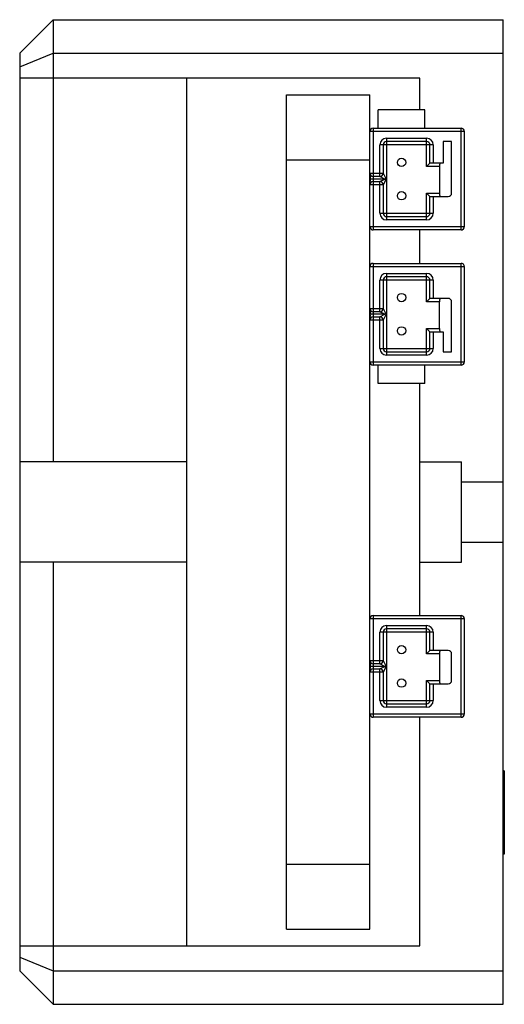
# Model space of a CAD drawing. Header units: millimetres. Extents: x -29 to 0.1, y -29.5 to 29.5.
import ezdxf

# ---------------------------------------------------------------- set-up
doc = ezdxf.new("R2010")
doc.units = ezdxf.units.MM

msp = doc.modelspace()

# ---------------------------------------------------------------- linework, layer by layer
at = {"color": 7, "linetype": 'Continuous', "lineweight": 25}
for p, q in [((-29, 27.5), (-27, 29.5)), ((-27, 29.5), (-27, 26)), ((-27, 29.5), (0, 29.5)), ((0, -29.5), (0, 29.5)), ((-29, 26.672), (-27, 27.5)), ((-29, 27.5), (-29, -27.5)), ((-27, 27.5), (0, 27.5)), ((-5, 26), (-29, 26)), ((-28.973, -26), (-28.973, 26)), ((-26.973, 3), (-26.973, 26)), ((-18.973, -26), (-18.973, 26)), ((-5, 24.1), (-5, 26)), ((-13, -25), (-13, 25)), ((-13, 25), (-8, 25)), ((-8, -25), (-8, 25)), ((-4.7, 24.1), (-7.5, 24.1)), ((-7.5, 23), (-7.5, 24.1)), ((-4.7, 23), (-4.7, 24.1)), ((-2.337, 22.8), (-8, 22.8)), ((-7.8, 23), (-7.8, 16.9)), ((-7.8, 23), (-2.537, 23)), ((-2.537, 16.9), (-2.537, 23)), ((-2.337, 17.1), (-2.337, 22.8)), ((-7.4, 20.1), (-7.4, 22)), ((-4.2, 22), (-7.4, 22)), ((-7.2, 22), (-7.2, 20.3)), ((-7, 22.4), (-4.6, 22.4)), ((-7, 22.4), (-7, 17.5)), ((-4.6, 22.2), (-7, 22.2)), ((-4.6, 20.7), (-4.6, 22.4)), ((-4.4, 20.9), (-4.4, 22)), ((-4.2, 22), (-4.2, 20.9)), ((-3.6, 22.2), (-3.6, 20.9)), ((-3.1, 22.2), (-3.6, 22.2)), ((-3.1, 19.1), (-3.1, 22.2)), ((-13, 21.1), (-8, 21.1)), ((-4.6, 20.7), (-4.4, 20.9)), ((-3.823, 20.7), (-4.6, 20.7)), ((-3.6, 20.9), (-4.4, 20.9)), ((-3.823, 20.7), (-3.823, 19.1)), ((-8, 20.3), (-7.2, 20.3)), ((-7.4, 20.1), (-7.8, 20.1)), ((-7.1, 19.95), (-7.4, 20.1)), ((-7.2, 20.3), (-7, 19.9)), ((-7.2, 19.6), (-8, 19.6)), ((-7.1, 19.95), (-7.8, 19.95)), ((-7.8, 19.8), (-7.4, 19.8)), ((-7.4, 19.8), (-7.1, 19.95)), ((-7.4, 17.9), (-7.4, 19.8)), ((-7.025, 19.95), (-7.2, 19.6)), ((-7.2, 19.6), (-7.2, 17.9)), ((-4.6, 17.5), (-4.6, 19.1)), ((-4.4, 18.9), (-4.6, 19.1)), ((-4.6, 19.1), (-3.823, 19.1)), ((-4.4, 17.9), (-4.4, 18.9)), ((-4.4, 18.9), (-3.3, 18.9)), ((-4.2, 18.9), (-4.2, 17.9)), ((-7.4, 17.9), (-4.2, 17.9)), ((-7, 17.7), (-4.6, 17.7)), ((-4.6, 17.5), (-7, 17.5)), ((-8, 17.1), (-2.337, 17.1)), ((-2.537, 16.9), (-7.8, 16.9)), ((-5, 14.9), (-5, 16.9)), ((-7.8, 14.9), (-7.8, 8.8)), ((-7.8, 14.9), (-2.537, 14.9)), ((-2.537, 8.8), (-2.537, 14.9)), ((-2.337, 14.7), (-8, 14.7)), ((-7, 14.3), (-4.6, 14.3)), ((-7, 14.3), (-7, 9.4)), ((-4.6, 12.6), (-4.6, 14.3)), ((-2.337, 9), (-2.337, 14.7)), ((-7.4, 12), (-7.4, 13.9)), ((-4.2, 13.9), (-7.4, 13.9)), ((-7.2, 13.9), (-7.2, 12.2)), ((-4.6, 14.1), (-7, 14.1)), ((-4.4, 12.8), (-4.4, 13.9)), ((-4.2, 13.9), (-4.2, 12.8)), ((-4.6, 12.6), (-4.4, 12.8)), ((-3.823, 12.6), (-4.6, 12.6)), ((-3.3, 12.8), (-4.4, 12.8)), ((-3.823, 11), (-3.823, 12.6)), ((-3.1, 9.6), (-3.1, 12.6)), ((-8, 12.2), (-7.2, 12.2)), ((-7.4, 12), (-7.8, 12)), ((-7.1, 11.85), (-7.8, 11.85)), ((-7.1, 11.85), (-7.4, 12)), ((-7.4, 11.7), (-7.1, 11.85)), ((-7.2, 12.2), (-7, 11.8)), ((-7.025, 11.85), (-7.2, 11.5)), ((-7.2, 11.5), (-8, 11.5)), ((-7.8, 11.7), (-7.4, 11.7)), ((-7.4, 9.8), (-7.4, 11.7)), ((-7.2, 11.5), (-7.2, 9.8)), ((-4.6, 11), (-3.823, 11)), ((-4.6, 11), (-4.4, 10.8)), ((-4.6, 9.4), (-4.6, 11)), ((-4.4, 10.8), (-3.6, 10.8)), ((-4.4, 9.8), (-4.4, 10.8)), ((-4.2, 10.8), (-4.2, 9.8)), ((-3.6, 10.8), (-3.6, 9.6)), ((-7.4, 9.8), (-4.2, 9.8)), ((-7, 9.6), (-4.6, 9.6)), ((-3.6, 9.6), (-3.1, 9.6)), ((-8, 9), (-2.337, 9)), ((-4.6, 9.4), (-7, 9.4)), ((-2.537, 8.8), (-7.8, 8.8)), ((-7.5, 7.7), (-7.5, 8.8)), ((-4.7, 7.7), (-4.7, 8.8)), ((-4.7, 7.7), (-7.5, 7.7)), ((-5, -6.2), (-5, 7.7)), ((-18.973, 3), (-28.973, 3)), ((-5, 3), (-2.5, 3)), ((-2.5, -3), (-2.5, 3)), ((-2.5, 1.8), (0, 1.8)), ((-2.5, -1.8), (0, -1.8)), ((-18.973, -3), (-28.973, -3)), ((-26.973, -26), (-26.973, -3)), ((-5, -3), (-2.5, -3)), ((-2.337, -6.4), (-8, -6.4)), ((-7.8, -6.2), (-2.537, -6.2)), ((-7.8, -6.2), (-7.8, -12.3)), ((-2.537, -12.3), (-2.537, -6.2)), ((-2.337, -12.1), (-2.337, -6.4)), ((-7, -6.8), (-4.6, -6.8)), ((-7, -6.8), (-7, -11.7)), ((-4.6, -7), (-7, -7)), ((-4.6, -8.5), (-4.6, -6.8)), ((-7.4, -9.1), (-7.4, -7.2)), ((-4.2, -7.2), (-7.4, -7.2)), ((-7.2, -7.2), (-7.2, -8.9)), ((-4.4, -8.3), (-4.4, -7.2)), ((-4.2, -7.2), (-4.2, -8.3)), ((-4.6, -8.5), (-4.4, -8.3)), ((-3.823, -8.5), (-4.6, -8.5)), ((-3.3, -8.3), (-4.4, -8.3)), ((-3.823, -8.5), (-3.823, -10.1)), ((-3.1, -10.1), (-3.1, -8.5)), ((-8, -8.9), (-7.2, -8.9)), ((-7.4, -9.1), (-7.8, -9.1)), ((-7.1, -9.25), (-7.8, -9.25)), ((-7.8, -9.4), (-7.4, -9.4)), ((-7.1, -9.25), (-7.4, -9.1)), ((-7.4, -9.4), (-7.1, -9.25)), ((-7.4, -11.3), (-7.4, -9.4)), ((-7.2, -8.9), (-7, -9.3)), ((-7.025, -9.25), (-7.2, -9.6)), ((-7.2, -9.6), (-8, -9.6)), ((-7.2, -9.6), (-7.2, -11.3)), ((-4.4, -10.3), (-4.6, -10.1)), ((-4.6, -10.1), (-3.823, -10.1)), ((-4.6, -11.7), (-4.6, -10.1)), ((-4.4, -11.3), (-4.4, -10.3)), ((-4.4, -10.3), (-3.3, -10.3)), ((-4.2, -10.3), (-4.2, -11.3)), ((-7.4, -11.3), (-4.2, -11.3)), ((-7, -11.5), (-4.6, -11.5)), ((-4.6, -11.7), (-7, -11.7)), ((-8, -12.1), (-2.337, -12.1)), ((-2.537, -12.3), (-7.8, -12.3)), ((-5, -26), (-5, -12.3)), ((0.05, -15.5), (0, -15.5)), ((0.05, -15.5), (0.05, -20.5)), ((0.06, -16.973), (0.05, -16.973)), ((0.06, -17), (0.05, -17)), ((0.06, -19.1), (0.06, -17)), ((0.06, -17.89), (0.05, -17.89)), ((0.06, -19.1), (0.05, -19.1)), ((0.06, -19.127), (0.05, -19.127)), ((0.05, -20.5), (0, -20.5)), ((-13, -21.1), (-8, -21.1)), ((-13, -25), (-8, -25)), ((-29, -26), (-5, -26)), ((-27, -26), (-27, -29.5)), ((-29, -26.672), (-27, -27.5)), ((-29, -27.5), (-27, -29.5)), ((-27, -27.5), (0, -27.5)), ((-27, -29.5), (0, -29.5))]:
    msp.add_line(p, q, dxfattribs=at)
for centre in [(-6.1, 20.95), (-6.1, 18.95), (-6.1, 12.85), (-6.1, 10.85), (-6.1, -8.25), (-6.1, -10.25)]:
    msp.add_circle(centre, 0.25, dxfattribs=at)
for centre, radius, start, end in [((-7.8, 22.8), 0.2, 90, 180), ((-2.537, 22.8), 0.2, 0, 90), ((-7, 22), 0.4, 90, 180), ((-7, 22), 0.2, 90, 180), ((-4.6, 22), 0.4, 0, 90), ((-4.6, 22), 0.2, 0, 90), ((-3.49, 20.747), 0.336, 152.81925, 187.97034), ((-7.8, 20.3), 0.2, 180, 270), ((-7.4, 20.3), 0.2, 270, 0), ((-7.8, 19.6), 0.2, 90, 180), ((-7.4, 19.6), 0.2, 0, 90), ((-3.514, 19.049), 0.313, 170.70813, 208.50228), ((-3.3, 19.1), 0.2, 270, 0), ((-7, 17.9), 0.4, 180, 270), ((-7, 17.9), 0.2, 180, 270), ((-4.6, 17.9), 0.2, 270, 0), ((-4.6, 17.9), 0.4, 270, 0), ((-7.8, 17.1), 0.2, 180, 270), ((-2.537, 17.1), 0.2, 270, 0), ((-7.8, 14.7), 0.2, 90, 180), ((-2.537, 14.7), 0.2, 0, 90), ((-7, 13.9), 0.4, 90, 180), ((-4.6, 13.9), 0.4, 0, 90), ((-7, 13.9), 0.2, 90, 180), ((-4.6, 13.9), 0.2, 0, 90), ((-3.49, 12.647), 0.336, 152.81925, 187.97034), ((-3.3, 12.6), 0.2, 0, 90), ((-7.8, 12.2), 0.2, 180, 270), ((-7.4, 12.2), 0.2, 270, 0), ((-7.8, 11.5), 0.2, 90, 180), ((-7.4, 11.5), 0.2, 0, 90), ((-3.514, 10.949), 0.313, 170.70813, 208.50228), ((-7, 9.8), 0.4, 180, 270), ((-7, 9.8), 0.2, 180, 270), ((-4.6, 9.8), 0.4, 270, 0), ((-4.6, 9.8), 0.2, 270, 0), ((-7.8, 9), 0.2, 180, 270), ((-2.537, 9), 0.2, 270, 0), ((-7.8, -6.4), 0.2, 90, 180), ((-2.537, -6.4), 0.2, 0, 90), ((-7, -7.2), 0.4, 90, 180), ((-7, -7.2), 0.2, 90, 180), ((-4.6, -7.2), 0.4, 0, 90), ((-4.6, -7.2), 0.2, 0, 90), ((-3.49, -8.453), 0.336, 152.81925, 187.97034), ((-3.3, -8.5), 0.2, 0, 90), ((-7.8, -8.9), 0.2, 180, 270), ((-7.8, -9.6), 0.2, 90, 180), ((-7.4, -8.9), 0.2, 270, 0), ((-7.4, -9.6), 0.2, 0, 90), ((-3.514, -10.151), 0.313, 170.70813, 208.50228), ((-3.3, -10.1), 0.2, 270, 0), ((-7, -11.3), 0.4, 180, 270), ((-7, -11.3), 0.2, 180, 270), ((-4.6, -11.3), 0.2, 270, 0), ((-4.6, -11.3), 0.4, 270, 0), ((-7.8, -12.1), 0.2, 180, 270), ((-2.537, -12.1), 0.2, 270, 0)]:
    msp.add_arc(centre, radius, start, end, dxfattribs=at)
for points, knots in [([(-7.944, 19.95), (-7.952, 19.993), (-7.971, 20.092), (-7.99, 20.191), (-8, 20.246)], [0, 0, 0, 0, 0.43893, 1, 1, 1, 1]), ([(-8, 19.654), (-7.996, 19.687), (-7.983, 19.788), (-7.959, 19.885), (-7.944, 19.95)], [0, 0, 0, 0, 0.331868, 1, 1, 1, 1]), ([(-7.8, 19.95), (-7.822, 19.95), (-7.866, 19.95), (-7.914, 19.95), (-7.937, 19.95), (-7.944, 19.95)], [0, 0, 0, 0, 0.410651, 0.820995, 1, 1, 1, 1]), ([(-7.025, 19.95), (-7.026, 19.95), (-7.051, 19.95), (-7.076, 19.95), (-7.1, 19.95)], [0, 0, 0, 0, 0.032523, 1, 1, 1, 1]), ([(-7.944, 11.85), (-7.952, 11.893), (-7.971, 11.992), (-7.99, 12.091), (-8, 12.146)], [0, 0, 0, 0, 0.4389298, 1, 1, 1, 1]), ([(-8, 11.554), (-7.996, 11.587), (-7.983, 11.688), (-7.959, 11.785), (-7.944, 11.85)], [0, 0, 0, 0, 0.331868, 1, 1, 1, 1]), ([(-7.8, 11.85), (-7.822, 11.85), (-7.866, 11.85), (-7.914, 11.85), (-7.937, 11.85), (-7.944, 11.85)], [0, 0, 0, 0, 0.410651, 0.820995, 1, 1, 1, 1]), ([(-7.025, 11.85), (-7.026, 11.85), (-7.051, 11.85), (-7.076, 11.85), (-7.1, 11.85)], [0, 0, 0, 0, 0.032523, 1, 1, 1, 1]), ([(-7.944, -9.25), (-7.952, -9.207), (-7.971, -9.108), (-7.99, -9.009), (-8, -8.954)], [0, 0, 0, 0, 0.4389298, 1, 1, 1, 1]), ([(-8, -9.546), (-7.996, -9.513), (-7.983, -9.412), (-7.959, -9.315), (-7.944, -9.25)], [0, 0, 0, 0, 0.331868, 1, 1, 1, 1]), ([(-7.8, -9.25), (-7.822, -9.25), (-7.866, -9.25), (-7.914, -9.25), (-7.937, -9.25), (-7.944, -9.25)], [0, 0, 0, 0, 0.410651, 0.820995, 1, 1, 1, 1]), ([(-7.025, -9.25), (-7.026, -9.25), (-7.051, -9.25), (-7.076, -9.25), (-7.1, -9.25)], [0, 0, 0, 0, 0.032523, 1, 1, 1, 1])]:
    msp.add_open_spline(points, degree=3, knots=knots, dxfattribs=at)

doc.saveas('drawing.dxf')
